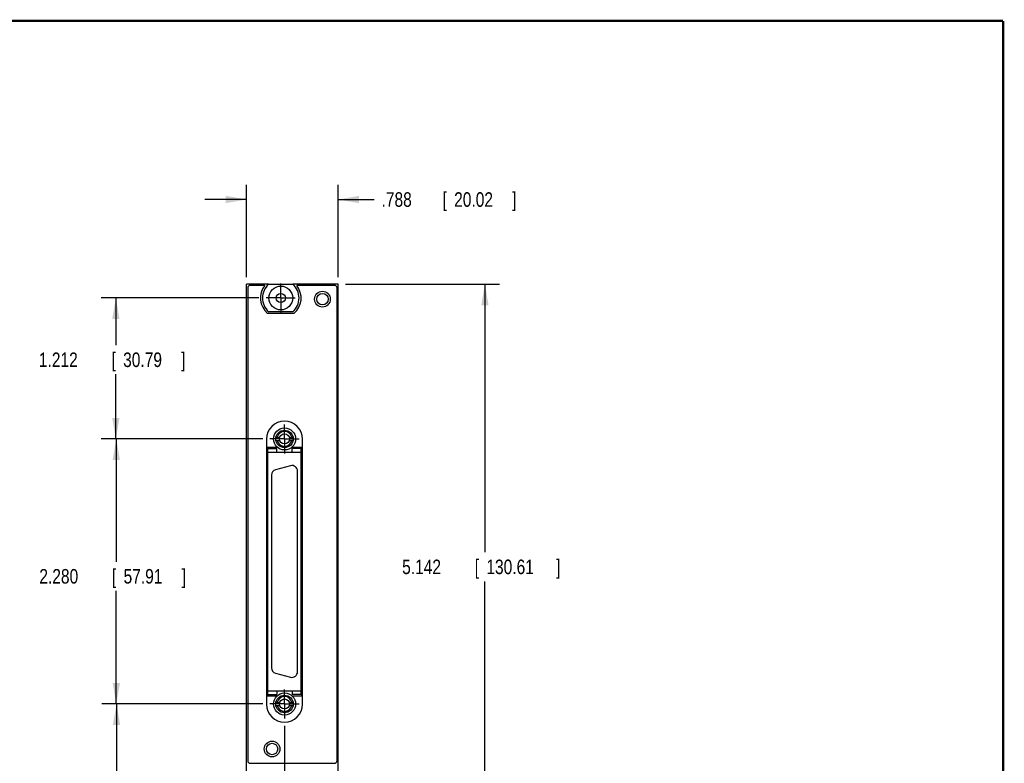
# Model space of a CAD drawing. Header units: inches. Extents: x 0.2 to 16.8, y 0.1 to 10.8.
# Tile 12 of 12: x 8.3 to 16.8, y 4.4 to 10.8. Entities that reach past the tile are written whole.
import ezdxf

# ---------------------------------------------------------------- set-up
doc = ezdxf.new("R2010")
doc.units = ezdxf.units.IN
doc.header["$LTSCALE"] = 0.935
doc.header["$MEASUREMENT"] = 0
doc.linetypes.add('CENTER', pattern=[0.6, 0.375, -0.075, 0.075, -0.075])
doc.layers.get('0').update_dxf_attribs({"linetype": 'CONTINUOUS'})
doc.layers.add('DEFAULT_1', color=7, linetype='CENTER')
doc.layers.add('DIMENSIONS', color=7, linetype='CONTINUOUS')
doc.styles.get("Standard").update_dxf_attribs({"font": 'txt', "width": 0.8})
doc.dimstyles.new('DIMSTYLE_1', dxfattribs={"dimtxt": 0.125, "dimasz": 0.18, "dimexe": 0.18, "dimexo": 0.0625, "dimgap": 0.09, "dimtad": 0, "dimtih": 1, "dimtoh": 1, "dimdec": 3, "dimzin": 4, "dimdsep": 46, "dimtxsty": 'STANDARD', "dimblk": '_FILLED', "dimblk1": '_FILLED', "dimblk2": '_FILLED', "dimcen": 0.09, "dimadec": 0, "dimazin": 0, "dimtp": 0.01, "dimtm": 0.01, "dimtfac": 1, "dimtdec": 3, "dimtofl": 0, "dimtmove": 0, "dimatfit": 3, "dimldrblk": '_FILLED', "dimfxl": 1, "dimtolj": 1, "dimtzin": 4, "dimarcsym": 0})

# ---------------------------------------------------------------- blocks, each defined once
blk = doc.blocks.new('_FILLED')
at = {"color": 0, "linetype": 'BYBLOCK'}
blk.add_solid([(0, 0), (-1, 0.174), (-1, -0.174)], dxfattribs=at)
blk = doc.blocks.new('*D0')
at = {"layer": 'DIMENSIONS', "color": 2, "linetype": 'CONTINUOUS'}
for p, q in [((10.2385, 8.5555), (10.2385, 9.3472)), ((11.0265, 8.5555), (11.0265, 9.3472)), ((10.2385, 9.2222), (9.8785, 9.2222)), ((11.0265, 9.2222), (11.3372, 9.2222))]:
    blk.add_line(p, q, dxfattribs=at)
at = {"layer": 'DIMENSIONS', "color": 2, "linetype": 'CONTINUOUS', "xscale": 0.18, "yscale": 0.18, "zscale": 0.18}
blk.add_blockref('_FILLED', (10.2385, 9.2222), dxfattribs=at)
at = {"layer": 'DIMENSIONS', "color": 2, "linetype": 'CONTINUOUS', "xscale": 0.18, "yscale": 0.18, "zscale": 0.18, "rotation": 180}
blk.add_blockref('_FILLED', (11.0265, 9.2222), dxfattribs=at)
at = {"layer": 'DIMENSIONS', "color": 2, "linetype": 'CONTINUOUS', "width": 0.8}
for s, p in [('.788', (11.3997, 9.1597)), ('[', (11.9247, 9.1597)), ('20.02', (12.0247, 9.1597)), (']', (12.5247, 9.1597))]:
    blk.add_text(s, height=0.125, dxfattribs=at).set_placement(p)
blk = doc.blocks.new('*D1')
at = {"layer": 'DIMENSIONS', "color": 2, "linetype": 'CONTINUOUS'}
for p, q in [((11.089, 8.493), (12.4145, 8.493)), ((12.2895, 8.493), (12.2895, 6.1875)), ((12.2895, 3.351), (12.2895, 5.9375)), ((11.089, 3.351), (12.4145, 3.351))]:
    blk.add_line(p, q, dxfattribs=at)
at = {"layer": 'DIMENSIONS', "color": 2, "linetype": 'CONTINUOUS', "xscale": 0.18, "yscale": 0.18, "zscale": 0.18}
for p, rotation in [((12.2895, 8.493), 90), ((12.2895, 3.351), 270)]:
    blk.add_blockref('_FILLED', p, dxfattribs=dict(at, rotation=rotation))
at = {"layer": 'DIMENSIONS', "color": 2, "linetype": 'CONTINUOUS', "width": 0.8}
for s, p in [('5.142', (11.577, 6)), ('[', (12.202, 6)), ('130.61', (12.302, 6)), (']', (12.902, 6))]:
    blk.add_text(s, height=0.125, dxfattribs=at).set_placement(p)
blk = doc.blocks.new('*D2')
at = {"layer": 'DIMENSIONS', "color": 2, "linetype": 'CONTINUOUS'}
for p, q in [((10.3772, 7.1629), (8.992, 7.1629)), ((9.117, 7.1629), (9.117, 6.1064)), ((9.117, 4.8831), (9.117, 5.8564)), ((10.3772, 4.8831), (8.992, 4.8831))]:
    blk.add_line(p, q, dxfattribs=at)
at = {"layer": 'DIMENSIONS', "color": 2, "linetype": 'CONTINUOUS', "xscale": 0.18, "yscale": 0.18, "zscale": 0.18}
for p, rotation in [((9.117, 7.1629), 90), ((9.117, 4.8831), 270)]:
    blk.add_blockref('_FILLED', p, dxfattribs=dict(at, rotation=rotation))
at = {"layer": 'DIMENSIONS', "color": 2, "linetype": 'CONTINUOUS', "width": 0.8}
for s, p in [('2.280', (8.4545, 5.9189)), ('[', (9.0795, 5.9189)), ('57.91', (9.1795, 5.9189)), (']', (9.6795, 5.9189))]:
    blk.add_text(s, height=0.125, dxfattribs=at).set_placement(p)
blk = doc.blocks.new('*D5')
at = {"layer": 'DIMENSIONS', "color": 2, "linetype": 'CONTINUOUS'}
for p, q in [((10.3772, 4.8831), (8.9939, 4.8831)), ((9.1189, 4.8831), (9.1189, 4.3027)), ((9.1189, 3.556), (9.1189, 4.0527)), ((10.3449, 3.556), (8.9939, 3.556))]:
    blk.add_line(p, q, dxfattribs=at)
at = {"layer": 'DIMENSIONS', "color": 2, "linetype": 'CONTINUOUS', "xscale": 0.18, "yscale": 0.18, "zscale": 0.18}
for p, rotation in [((9.1189, 4.8831), 90), ((9.1189, 3.556), 270)]:
    blk.add_blockref('_FILLED', p, dxfattribs=dict(at, rotation=rotation))
at = {"layer": 'DIMENSIONS', "color": 2, "linetype": 'CONTINUOUS', "width": 0.8}
for s, p in [('1.327', (8.4564, 4.1152)), ('[', (9.0814, 4.1152)), ('33.71', (9.1814, 4.1152)), (']', (9.6814, 4.1152))]:
    blk.add_text(s, height=0.125, dxfattribs=at).set_placement(p)
blk = doc.blocks.new('*D6')
at = {"layer": 'DIMENSIONS', "color": 2, "linetype": 'CONTINUOUS'}
for p, q in [((10.3449, 8.375), (8.9881, 8.375)), ((9.1131, 8.375), (9.1131, 7.9688)), ((9.1131, 7.1629), (9.1131, 7.7188)), ((10.3772, 7.1629), (8.9881, 7.1629))]:
    blk.add_line(p, q, dxfattribs=at)
at = {"layer": 'DIMENSIONS', "color": 2, "linetype": 'CONTINUOUS', "xscale": 0.18, "yscale": 0.18, "zscale": 0.18}
for p, rotation in [((9.1131, 8.375), 90), ((9.1131, 7.1629), 270)]:
    blk.add_blockref('_FILLED', p, dxfattribs=dict(at, rotation=rotation))
at = {"layer": 'DIMENSIONS', "color": 2, "linetype": 'CONTINUOUS', "width": 0.8}
for s, p in [('1.212', (8.4506, 7.7813)), ('[', (9.0756, 7.7813)), ('30.79', (9.1756, 7.7813)), (']', (9.6756, 7.7813))]:
    blk.add_text(s, height=0.125, dxfattribs=at).set_placement(p)
blk = doc.blocks.new('*D7')
at = {"layer": 'DIMENSIONS', "color": 2, "linetype": 'CONTINUOUS'}
for p, q in [((10.5648, 4.6955), (10.5648, 2.7447)), ((10.5325, 3.3684), (10.5325, 2.7447)), ((10.5325, 2.8697), (10.1725, 2.8697)), ((10.5648, 2.8697), (10.9745, 2.8697))]:
    blk.add_line(p, q, dxfattribs=at)
at = {"layer": 'DIMENSIONS', "color": 2, "linetype": 'CONTINUOUS', "xscale": 0.18, "yscale": 0.18, "zscale": 0.18}
blk.add_blockref('_FILLED', (10.5325, 2.8697), dxfattribs=at)
at = {"layer": 'DIMENSIONS', "color": 2, "linetype": 'CONTINUOUS', "xscale": 0.18, "yscale": 0.18, "zscale": 0.18, "rotation": 180}
blk.add_blockref('_FILLED', (10.5648, 2.8697), dxfattribs=at)
at = {"layer": 'DIMENSIONS', "color": 2, "linetype": 'CONTINUOUS', "width": 0.8}
for s, p in [('.032', (11.037, 2.8072)), ('[', (11.562, 2.8072)), ('0.82', (11.662, 2.8072)), (']', (12.062, 2.8072))]:
    blk.add_text(s, height=0.125, dxfattribs=at).set_placement(p)

msp = doc.modelspace()

# ---------------------------------------------------------------- linework, layer by layer
at = {"color": 7, "linetype": 'CONTINUOUS'}
for p, q in [((10.2385, 3.351), (10.2385, 8.493)), ((10.4282, 8.493), (10.2385, 8.493)), ((10.3948, 8.483), (10.2685, 8.483)), ((10.4288, 8.4935), (10.6363, 8.4935)), ((11.0265, 8.493), (10.6369, 8.493)), ((10.9965, 8.483), (10.6702, 8.483)), ((11.0265, 3.351), (11.0265, 8.493)), ((10.2485, 8.463), (10.2485, 4.393)), ((11.0165, 4.393), (11.0165, 8.463)), ((10.6463, 8.242), (10.4188, 8.242)), ((10.6363, 8.2565), (10.4288, 8.2565)), ((10.4095, 7.161), (10.4095, 4.881)), ((10.491, 7.1764), (10.524, 7.1764)), ((10.491, 7.1494), (10.524, 7.1494)), ((10.6056, 7.1764), (10.6386, 7.1764)), ((10.6056, 7.1494), (10.6386, 7.1494)), ((10.7195, 4.881), (10.7195, 7.161)), ((10.4145, 7.089), (10.4145, 4.953)), ((10.5051, 7.089), (10.4145, 7.089)), ((10.4211, 4.9657), (10.4211, 7.0803)), ((10.4211, 7.0803), (10.4998, 7.0803)), ((10.4211, 7.0488), (10.7085, 7.0488)), ((10.4998, 7.0488), (10.4998, 7.0803)), ((10.7145, 7.089), (10.6245, 7.089)), ((10.6298, 7.0488), (10.6298, 7.0803)), ((10.7085, 7.0803), (10.6298, 7.0803)), ((10.7085, 4.9657), (10.7085, 7.0803)), ((10.7145, 4.953), (10.7145, 7.089)), ((10.6175, 6.9324), (10.4876, 6.8976)), ((10.677, 5.1592), (10.677, 6.8868)), ((10.4526, 6.852), (10.4526, 5.194)), ((10.4876, 5.1484), (10.6175, 5.1136)), ((10.4145, 4.953), (10.5004, 4.953)), ((10.4211, 4.9972), (10.7085, 4.9972)), ((10.4211, 4.9657), (10.4998, 4.9657)), ((10.4998, 4.9972), (10.4998, 4.9657)), ((10.6291, 4.953), (10.7145, 4.953)), ((10.6298, 4.9972), (10.6298, 4.9657)), ((10.7085, 4.9657), (10.6298, 4.9657)), ((10.491, 4.8966), (10.524, 4.8966)), ((10.491, 4.8696), (10.524, 4.8696)), ((10.6056, 4.8966), (10.6386, 4.8966)), ((10.6056, 4.8696), (10.6386, 4.8696)), ((10.2685, 4.373), (10.9965, 4.373))]:
    msp.add_line(p, q, dxfattribs=at)
at = {"color": 7, "linetype": 'CONTINUOUS', "const_width": 0.02}
for points in [[(16.75, 10.7586), (0.25, 10.7586)], [(16.75, 0.2586), (16.75, 10.7586)]]:
    msp.add_lwpolyline(points, dxfattribs=at)
at = {"color": 7, "linetype": 'CONTINUOUS'}
for centre, radius in [((10.5325, 8.375), 0.1025), ((10.5325, 8.375), 0.04), ((10.8915, 8.365), 0.0675), ((10.8915, 8.365), 0.049), ((10.5648, 7.1629), 0.095), ((10.5648, 7.1629), 0.075), ((10.5648, 7.1629), 0.043), ((10.5648, 4.8831), 0.095), ((10.5648, 4.8831), 0.075), ((10.5648, 4.8831), 0.043), ((10.4575, 4.496), 0.0675), ((10.4575, 4.496), 0.049)]:
    msp.add_circle(centre, radius, dxfattribs=at)
for centre, radius, start, end in [((10.2685, 8.463), 0.02, 90, 180), ((10.5325, 8.375), 0.175, 141.89221, 229.4642), ((10.5325, 8.375), 0.1575, 131.20295, 228.79705), ((10.5325, 8.375), 0.1575, 311.20295, 48.79705), ((10.5325, 8.375), 0.175, 310.5358, 38.10779), ((10.9965, 8.463), 0.02, 0, 90), ((10.5645, 7.161), 0.155, 0, 180), ((10.5648, 7.1629), 0.064, 12.1773, 167.8227), ((10.5648, 7.1629), 0.064, 192.1773, 347.8227), ((10.4998, 6.852), 0.0472, 105, 180), ((10.6298, 6.8868), 0.0472, 0, 105), ((10.4998, 5.194), 0.0472, 180, 255), ((10.6298, 5.1592), 0.0472, 255, 360), ((10.5648, 4.8831), 0.064, 12.1773, 167.8227), ((10.5645, 4.881), 0.155, 180, 360), ((10.5648, 4.8831), 0.064, 192.1773, 347.8227), ((10.2685, 4.393), 0.02, 180, 270), ((10.9965, 4.393), 0.02, 270, 360)]:
    msp.add_arc(centre, radius, start, end, dxfattribs=at)
at = {"layer": 'DEFAULT_1', "color": 7, "linetype": 'CENTER'}
for p, q in [((10.5325, 8.375), (10.5325, 8.5001)), ((10.5325, 8.375), (10.4074, 8.375)), ((10.5325, 8.375), (10.5325, 8.2499)), ((10.5325, 8.375), (10.6576, 8.375)), ((10.5648, 7.1629), (10.5648, 7.288)), ((10.5648, 7.1629), (10.4397, 7.1629)), ((10.5648, 7.1629), (10.5648, 7.0378)), ((10.5648, 7.1629), (10.6899, 7.1629)), ((10.5648, 4.8831), (10.5648, 5.0082)), ((10.5648, 4.8831), (10.4397, 4.8831)), ((10.5648, 4.8831), (10.6899, 4.8831)), ((10.5648, 4.8831), (10.5648, 4.758))]:
    msp.add_line(p, q, dxfattribs=at)

# ---------------------------------------------------------------- dimensions: what is measured, and where the dimension line sits
at = {"layer": 'DIMENSIONS', "color": 2, "linetype": 'CONTINUOUS'}
for base, p1, p2, picture, middle in [((11.0265, 9.2222), (10.2385, 8.5555), (11.0265, 8.5555), '*D0', (12.0122, 9.2222)), ((10.5648, 2.8697), (10.5325, 3.3684), (10.5648, 4.6955), '*D7', (11.5995, 2.8697))]:
    dim = msp.add_linear_dim(base=base, p1=p1, p2=p2, dimstyle='DIMSTYLE_1', dxfattribs=at)
    dim.commit()
    dim.dimension.update_dxf_attribs({"geometry": picture, "text_midpoint": middle, "dimtype": 160})
for base, p1, p2, angle, picture, middle in [((12.2895, 8.493), (11.089, 3.351), (11.089, 8.493), 90, '*D1', (12.2895, 6.0625)), ((9.1131, 7.1629), (10.3449, 8.375), (10.3772, 7.1629), 270, '*D6', (9.1131, 7.8438)), ((9.117, 7.1629), (10.3772, 4.8831), (10.3772, 7.1629), 90, '*D2', (9.117, 5.9814)), ((9.1189, 4.8831), (10.3449, 3.556), (10.3772, 4.8831), 90, '*D5', (9.1189, 4.1777))]:
    dim = msp.add_linear_dim(base=base, p1=p1, p2=p2, angle=angle, dimstyle='DIMSTYLE_1', dxfattribs=at)
    dim.commit()
    dim.dimension.update_dxf_attribs({"geometry": picture, "text_midpoint": middle, "dimtype": 160})

doc.saveas('drawing.dxf')
